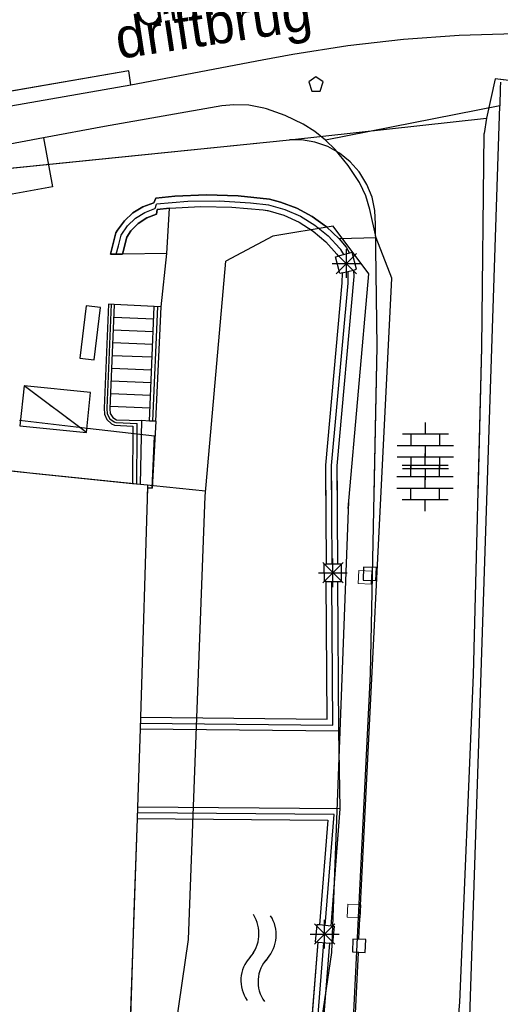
# Model space of a CAD drawing. Header units: millimetres. Extents: x 135944 to 142000, y 454200 to 456692.
# Tile 108 of 153: x 136918 to 136935, y 456323 to 456357. Entities that reach past the tile are written whole.
import ezdxf

# ---------------------------------------------------------------- set-up
doc = ezdxf.new("R2010")
doc.units = ezdxf.units.MM
doc.linetypes.add('TotaalGBKN2013X$0$GBKN binnenstad 2009$0$DOT', pattern=[0.25, 0, -0.25])
for name, color, linetype in [('TotaalGBKN2013_Bistad', 251, 'Continuous'), ('TotaalGBKN2013X$0$CONSTRUCTION_CLASS', 251, 'Continuous'), ('TotaalGBKN2013X$0$Contouren', 251, 'Continuous'), ('TotaalGBKN2013X$0$DELETE-LEVEL', 251, 'Continuous'), ('TotaalGBKN2013X$0$GBKN binnenstad 2009$0$OBJECTEN_', 251, 'Continuous'), ('TotaalGBKN2013X$0$GBKN binnenstad 2009$0$OBJECTEN__', 251, 'Continuous'), ('TotaalGBKN2013X$0$GBKN binnenstad 2009$0$SEMANT_ SYMB_', 251, 'Continuous'), ('TotaalGBKN2013X$0$Xref', 251, 'Continuous')]:
    doc.layers.add(name, color=color, linetype=linetype)
doc.styles.add('TotaalGBKN2013X$0$GBKN binnenstad 2009$0$Standard', font='txt')
doc.styles.add('TotaalGBKN2013X$0$GBKN binnenstad 2009$0$TXT', font='txt.shx')
doc.styles.add('TotaalGBKN2013X$0$TXT', font='txt.shx')

# ---------------------------------------------------------------- blocks, each defined once
blk = doc.blocks.new('TotaalGBKN2013X$0$GBKN binnenstad 2009$0$CEL509')
at = {"layer": 'TotaalGBKN2013X$0$GBKN binnenstad 2009$0$OBJECTEN__', "linetype": 'TotaalGBKN2013X$0$GBKN binnenstad 2009$0$DOT', "lineweight": 0}
blk.add_line((-1, 0.5), (0, 0), dxfattribs=at)
at = {"layer": 'TotaalGBKN2013X$0$GBKN binnenstad 2009$0$OBJECTEN__', "linetype": 'Continuous', "lineweight": 0}
blk.add_lwpolyline([(-1, 0), (0, 0), (0, 0.5), (-1, 0.5), (-1, 0)], dxfattribs=at)
blk = doc.blocks.new('TotaalGBKN2013X$0$GBKN binnenstad 2009$0$DEC100')
at = {"layer": 'TotaalGBKN2013X$0$GBKN binnenstad 2009$0$OBJECTEN_', "linetype": 'Continuous', "lineweight": 0}
for p, q in [((-0.354, -0.354), (0.354, 0.354)), ((0.354, -0.354), (-0.354, 0.354)), ((0, -0.5), (0, 0.5)), ((-0.5, 0), (0.5, 0))]:
    blk.add_line(p, q, dxfattribs=at)
blk = doc.blocks.new('TotaalGBKN2013X$0$GBKN binnenstad 2009$0$DEC116')
at = {"layer": 'TotaalGBKN2013X$0$GBKN binnenstad 2009$0$SEMANT_ SYMB_', "color": 7, "linetype": 'Continuous', "lineweight": 0}
for centre, radius, start, end in [((-0.755, -0.678), 1.24, 53.1222, 126.8762), ((0.735, 1.221), 1.174, 230.5397, 310.3722), ((-0.752, -1.278), 1.24, 53.1222, 126.8762), ((0.738, 0.62), 1.174, 230.5397, 310.3722)]:
    blk.add_arc(centre, radius, start, end, dxfattribs=at)
blk = doc.blocks.new('TotaalGBKN2013X$0$GBKN binnenstad 2009$0$DEC109')
at = {"layer": 'TotaalGBKN2013X$0$GBKN binnenstad 2009$0$SEMANT_ SYMB_', "linetype": 'Continuous', "lineweight": 0}
for p, q in [((0, 0.6), (0, 1)), ((-0.8, 0.6), (0.8, 0.6)), ((-0.5, 0.2), (-0.5, 0.6)), ((0.5, 0.2), (0.5, 0.6)), ((-0.98, 0.2), (0.98, 0.2)), ((0, -0.2), (0, 0.2)), ((-0.98, -0.2), (0.98, -0.2)), ((-0.5, -0.6), (-0.5, -0.2)), ((0.5, -0.6), (0.5, -0.2)), ((-0.8, -0.6), (0.8, -0.6)), ((0, -1), (0, -0.6))]:
    blk.add_line(p, q, dxfattribs=at)
blk = doc.blocks.new('TotaalGBKN2013X$0$GBKN binnenstad 2009$0$W')
at = {"layer": 'TotaalGBKN2013X$0$GBKN binnenstad 2009$0$OBJECTEN__', "linetype": 'Continuous', "lineweight": 0}
blk.add_lwpolyline([(-0.225, 0.225), (-0.225, -0.225), (0.225, -0.225), (0.225, 0.225), (-0.225, 0.225)], dxfattribs=at)
blk = doc.blocks.new('TotaalGBKN2013X$0$GBKN binnenstad 2009')
at = {"layer": 'TotaalGBKN2013_Bistad'}
for p, q in [((136928530, 456355108), (136928280, 456354926)), ((136928530, 456355108), (136928280, 456354926)), ((136928280, 456354926), (136928384, 456354608)), ((136928280, 456354926), (136928384, 456354608)), ((136928780, 456354926), (136928530, 456355108)), ((136928780, 456354926), (136928530, 456355108)), ((136928677, 456354608), (136928780, 456354926)), ((136928677, 456354608), (136928780, 456354926)), ((136934957, 456354922), (136934941, 456354711)), ((136934957, 456354922), (136934941, 456354711)), ((136915187, 456353623), (136922092, 456354819)), ((136928384, 456354608), (136928677, 456354608)), ((136928384, 456354608), (136928677, 456354608)), ((136934941, 456354711), (136934924, 456354093)), ((136934941, 456354711), (136934924, 456354093)), ((136925251, 456354091), (136921170, 456353380)), ((136925251, 456354091), (136921170, 456353380)), ((136925668, 456354132), (136925251, 456354091)), ((136925668, 456354132), (136925251, 456354091)), ((136926198, 456354113), (136925668, 456354132)), ((136926198, 456354113), (136925668, 456354132)), ((136926719, 456354014), (136926198, 456354113)), ((136926719, 456354014), (136926198, 456354113)), ((136926812, 456353988), (136926719, 456354014)), ((136926812, 456353988), (136926719, 456354014)), ((136927462, 456353762), (136926812, 456353988)), ((136927462, 456353762), (136926812, 456353988)), ((136934924, 456354093), (136928865, 456352904)), ((136934924, 456354093), (136928865, 456352904)), ((136933801, 456319791), (136934924, 456354093)), ((136933801, 456319791), (136934924, 456354093)), ((136928081, 456353461), (136927462, 456353762)), ((136928081, 456353461), (136927462, 456353762)), ((136927607, 456352913), (136934470, 456353664)), ((136934470, 456353664), (136934388, 456353129)), ((136921170, 456353380), (136919050, 456352980)), ((136921170, 456353380), (136919050, 456352980)), ((136928488, 456353204), (136928081, 456353461)), ((136928488, 456353204), (136928081, 456353461)), ((136928865, 456352904), (136928488, 456353204)), ((136928865, 456352904), (136928488, 456353204)), ((136919050, 456352980), (136907720, 456350870)), ((136919050, 456352980), (136907720, 456350870)), ((136919050, 456352980), (136919360, 456351280)), ((136919050, 456352980), (136919360, 456351280)), ((136929202, 456352573), (136928865, 456352904)), ((136929202, 456352573), (136928865, 456352904)), ((136929657, 456352020), (136929202, 456352573)), ((136929657, 456352020), (136929202, 456352573)), ((136930051, 456351421), (136929657, 456352020)), ((136930051, 456351421), (136929657, 456352020)), ((136930061, 456351403), (136930051, 456351421)), ((136930061, 456351403), (136930051, 456351421)), ((136919360, 456351280), (136908920, 456349360)), ((136919360, 456351280), (136908920, 456349360)), ((136930272, 456350957), (136930061, 456351403)), ((136930272, 456350957), (136930061, 456351403)), ((136922959, 456350879), (136922888, 456350715)), ((136922959, 456350879), (136922888, 456350715)), ((136923618, 456350945), (136922959, 456350879)), ((136923618, 456350945), (136922959, 456350879)), ((136922983, 456350681), (136924073, 456350775)), ((136922983, 456350681), (136924073, 456350775)), ((136924719, 456350992), (136923618, 456350945)), ((136924719, 456350992), (136923618, 456350945)), ((136924073, 456350775), (136925166, 456350789)), ((136924073, 456350775), (136925166, 456350789)), ((136925821, 456350959), (136924719, 456350992)), ((136925821, 456350959), (136924719, 456350992)), ((136925166, 456350789), (136926257, 456350723)), ((136925166, 456350789), (136926257, 456350723)), ((136926917, 456350846), (136925821, 456350959)), ((136926917, 456350846), (136925821, 456350959)), ((136927296, 456350746), (136926917, 456350846)), ((136927296, 456350746), (136926917, 456350846)), ((136927865, 456350529), (136927296, 456350746)), ((136927865, 456350529), (136927296, 456350746)), ((136930407, 456350482), (136930272, 456350957)), ((136930407, 456350482), (136930272, 456350957)), ((136922508, 456350578), (136922162, 456350369)), ((136922508, 456350578), (136922162, 456350369)), ((136922248, 456350182), (136922572, 456350387)), ((136922248, 456350182), (136922572, 456350387)), ((136922888, 456350715), (136922508, 456350578)), ((136922888, 456350715), (136922508, 456350578)), ((136922572, 456350387), (136922925, 456350518)), ((136922572, 456350387), (136922925, 456350518)), ((136922935, 456350517), (136922979, 456350675)), ((136922935, 456350517), (136922979, 456350675)), ((136922935, 456350517), (136922979, 456350675)), ((136923008, 456350482), (136922986, 456350327)), ((136923008, 456350482), (136922986, 456350327)), ((136923438, 456350528), (136923008, 456350482)), ((136923438, 456350528), (136923008, 456350482)), ((136923342, 456348950), (136923438, 456350528)), ((136923342, 456348950), (136923438, 456350528)), ((136923342, 456348950), (136923438, 456350528)), ((136923438, 456350528), (136924522, 456350590)), ((136923438, 456350528), (136924522, 456350590)), ((136924522, 456350590), (136925608, 456350571)), ((136924522, 456350590), (136925608, 456350571)), ((136925608, 456350571), (136926690, 456350473)), ((136925608, 456350571), (136926690, 456350473)), ((136926257, 456350723), (136926889, 456350648)), ((136926257, 456350723), (136926889, 456350648)), ((136926690, 456350473), (136926833, 456350454)), ((136926690, 456350473), (136926833, 456350454)), ((136926833, 456350454), (136926861, 456350449)), ((136926833, 456350454), (136926861, 456350449)), ((136926861, 456350449), (136927417, 456350284)), ((136926861, 456350449), (136927417, 456350284)), ((136926875, 456350650), (136927445, 456350487)), ((136926875, 456350650), (136927445, 456350487)), ((136927445, 456350487), (136927988, 456350249)), ((136927445, 456350487), (136927988, 456350249)), ((136928402, 456350238), (136927865, 456350529)), ((136928402, 456350238), (136927865, 456350529)), ((136930621, 456349501), (136930407, 456350482)), ((136930621, 456349501), (136930407, 456350482)), ((136921865, 456350096), (136921626, 456349770)), ((136921865, 456350096), (136921626, 456349770)), ((136922162, 456350369), (136921865, 456350096)), ((136922162, 456350369), (136921865, 456350096)), ((136921972, 456349915), (136922248, 456350182)), ((136921972, 456349915), (136922248, 456350182)), ((136922647, 456350200), (136922343, 456350002)), ((136922647, 456350200), (136922343, 456350002)), ((136922986, 456350327), (136922647, 456350200)), ((136922986, 456350327), (136922647, 456350200)), ((136927417, 456350284), (136927945, 456350045)), ((136927417, 456350284), (136927945, 456350045)), ((136927945, 456350045), (136928435, 456349735)), ((136927945, 456350045), (136928435, 456349735)), ((136927988, 456350249), (136928494, 456349939)), ((136927988, 456350249), (136928494, 456349939)), ((136928895, 456349880), (136928402, 456350238)), ((136928895, 456349880), (136928402, 456350238)), ((136921626, 456349770), (136921572, 456349672)), ((136921626, 456349770), (136921572, 456349672)), ((136921758, 456349597), (136921972, 456349915)), ((136921758, 456349597), (136921972, 456349915)), ((136922090, 456349743), (136921947, 456349525)), ((136922090, 456349743), (136921947, 456349525)), ((136922343, 456350002), (136922090, 456349743)), ((136922343, 456350002), (136922090, 456349743)), ((136928435, 456349735), (136928877, 456349361)), ((136928435, 456349735), (136928877, 456349361)), ((136928494, 456349939), (136928954, 456349565)), ((136928494, 456349939), (136928954, 456349565)), ((136929338, 456349461), (136928895, 456349880)), ((136929338, 456349461), (136928895, 456349880)), ((136921572, 456349672), (136921382, 456348929)), ((136921572, 456349672), (136921382, 456348929)), ((136921663, 456349225), (136921758, 456349597)), ((136921663, 456349225), (136921758, 456349597)), ((136921947, 456349525), (136921796, 456348933)), ((136921947, 456349525), (136921796, 456348933)), ((136928877, 456349361), (136929262, 456348933)), ((136928877, 456349361), (136929262, 456348933)), ((136928954, 456349565), (136929359, 456349132)), ((136928954, 456349565), (136929359, 456349132)), ((136930621, 456349501), (136929338, 456349461)), ((136930621, 456349501), (136929338, 456349461)), ((136929338, 456349461), (136929578, 456349179)), ((136929338, 456349461), (136929578, 456349179)), ((136931171, 456348101), (136930621, 456349501)), ((136931171, 456348101), (136930621, 456349501)), ((136921580, 456348936), (136921663, 456349225)), ((136921580, 456348936), (136921663, 456349225)), ((136929359, 456349132), (136929393, 456349090)), ((136929359, 456349132), (136929393, 456349090)), ((136929497, 456348915), (136929393, 456349090)), ((136929497, 456348915), (136929393, 456349090)), ((136929497, 456348915), (136929393, 456349090)), ((136929578, 456349179), (136929695, 456348963)), ((136929578, 456349179), (136929695, 456348963)), ((136929591, 456348107), (136929591, 456349107)), ((136929591, 456348107), (136929591, 456349107)), ((136921382, 456348929), (136921796, 456348933)), ((136921382, 456348929), (136921796, 456348933)), ((136923342, 456348950), (136921796, 456348933)), ((136923342, 456348950), (136921796, 456348933)), ((136923342, 456348950), (136921796, 456348933)), ((136923143, 456347105), (136923342, 456348950)), ((136923143, 456347105), (136923342, 456348950)), ((136923143, 456347105), (136923342, 456348950)), ((136929213, 456348845), (136929300, 456348866)), ((136929213, 456348845), (136929300, 456348866)), ((136929357, 456348263), (136929213, 456348845)), ((136929357, 456348263), (136929213, 456348845)), ((136929237, 456348253), (136929945, 456348961)), ((136929945, 456348253), (136929237, 456348961)), ((136929237, 456348253), (136929945, 456348961)), ((136929945, 456348253), (136929237, 456348961)), ((136929262, 456348933), (136929300, 456348866)), ((136929262, 456348933), (136929300, 456348866)), ((136929695, 456348963), (136929300, 456348866)), ((136929695, 456348963), (136929300, 456348866)), ((136929695, 456348963), (136929300, 456348866)), ((136929795, 456348988), (136929695, 456348963)), ((136929795, 456348988), (136929695, 456348963)), ((136929938, 456348405), (136929795, 456348988)), ((136929938, 456348405), (136929795, 456348988)), ((136929091, 456348607), (136930091, 456348607)), ((136929091, 456348607), (136930091, 456348607)), ((136929441, 456348284), (136929833, 456348379)), ((136929441, 456348284), (136929833, 456348379)), ((136929441, 456348284), (136929833, 456348379)), ((136929637, 456348331), (136929636, 456347930)), ((136929637, 456348331), (136929636, 456347930)), ((136929833, 456348379), (136929938, 456348405)), ((136929833, 456348379), (136929938, 456348405)), ((136929833, 456348379), (136929847, 456348151)), ((136929833, 456348379), (136929847, 456348151)), ((136929847, 456348151), (136929261, 456341569)), ((136929847, 456348151), (136929261, 456341569)), ((136929441, 456348284), (136929357, 456348263)), ((136929441, 456348284), (136929357, 456348263)), ((136929441, 456348284), (136929436, 456347931)), ((136929441, 456348284), (136929436, 456347931)), ((136930023, 456325106), (136931171, 456348101)), ((136930023, 456325106), (136931171, 456348101)), ((136929436, 456347931), (136928861, 456341586)), ((136929436, 456347931), (136928861, 456341586)), ((136929636, 456347927), (136929061, 456341578)), ((136929636, 456347927), (136929061, 456341578)), ((136929636, 456347930), (136929636, 456347927)), ((136929636, 456347930), (136929636, 456347927)), ((136920535, 456347131), (136920315, 456345311)), ((136920535, 456347131), (136920315, 456345311)), ((136921031, 456347071), (136920535, 456347131)), ((136921031, 456347071), (136920535, 456347131)), ((136920811, 456345251), (136921031, 456347071)), ((136920811, 456345251), (136921031, 456347071)), ((136921309, 456347196), (136921155, 456343576)), ((136921309, 456347196), (136921155, 456343576)), ((136921409, 456347191), (136921255, 456343571)), ((136921409, 456347191), (136921255, 456343571)), ((136921409, 456347191), (136921255, 456343571)), ((136921510, 456347183), (136921309, 456347196)), ((136921510, 456347183), (136921309, 456347196)), ((136921510, 456347183), (136921353, 456343550)), ((136921510, 456347183), (136921353, 456343550)), ((136922903, 456347115), (136921510, 456347183)), ((136922903, 456347115), (136921510, 456347183)), ((136922903, 456347115), (136921510, 456347183)), ((136922737, 456343126), (136922903, 456347115)), ((136922737, 456343126), (136922903, 456347115)), ((136922737, 456343126), (136922903, 456347115)), ((136922857, 456343121), (136923023, 456347110)), ((136922857, 456343121), (136923023, 456347110)), ((136922857, 456343121), (136923023, 456347110)), ((136923143, 456347105), (136922903, 456347115)), ((136923143, 456347105), (136922903, 456347115)), ((136923143, 456347105), (136922903, 456347115)), ((136922964, 456343117), (136923143, 456347105)), ((136922964, 456343117), (136923143, 456347105)), ((136922964, 456343117), (136923143, 456347105)), ((136922885, 456346672), (136921496, 456346729)), ((136922885, 456346672), (136921496, 456346729)), ((136922885, 456346672), (136921496, 456346729)), ((136922867, 456346229), (136921478, 456346286)), ((136922867, 456346229), (136921478, 456346286)), ((136922867, 456346229), (136921478, 456346286)), ((136922849, 456345786), (136921460, 456345843)), ((136922849, 456345786), (136921460, 456345843)), ((136922849, 456345786), (136921460, 456345843)), ((136920315, 456345311), (136920811, 456345251)), ((136920315, 456345311), (136920811, 456345251)), ((136922831, 456345343), (136921442, 456345400)), ((136922831, 456345343), (136921442, 456345400)), ((136922831, 456345343), (136921442, 456345400)), ((136922813, 456344899), (136921424, 456344956)), ((136922813, 456344899), (136921424, 456344956)), ((136922813, 456344899), (136921424, 456344956)), ((136918376, 456344354), (136918231, 456342962)), ((136918376, 456344354), (136918231, 456342962)), ((136920541, 456342722), (136918376, 456344354)), ((136920686, 456344114), (136918376, 456344354)), ((136920541, 456342722), (136918376, 456344354)), ((136920686, 456344114), (136918376, 456344354)), ((136922795, 456344456), (136921406, 456344513)), ((136922795, 456344456), (136921406, 456344513)), ((136922795, 456344456), (136921406, 456344513)), ((136920541, 456342722), (136920686, 456344114)), ((136920541, 456342722), (136920686, 456344114)), ((136922777, 456344013), (136921388, 456344070)), ((136922777, 456344013), (136921388, 456344070)), ((136922777, 456344013), (136921388, 456344070)), ((136921155, 456343576), (136921168, 456343367)), ((136921155, 456343576), (136921168, 456343367)), ((136921254, 456343563), (136921269, 456343374)), ((136921254, 456343563), (136921269, 456343374)), ((136921353, 456343550), (136921371, 456343384)), ((136921353, 456343550), (136921371, 456343384)), ((136922759, 456343570), (136921370, 456343627)), ((136922759, 456343570), (136921370, 456343627)), ((136922759, 456343570), (136921370, 456343627)), ((136900213, 456343379), (136918781, 456341295)), ((136900213, 456343379), (136918781, 456341295)), ((136921168, 456343367), (136921257, 456343177)), ((136921168, 456343367), (136921257, 456343177)), ((136921269, 456343374), (136921360, 456343208)), ((136921269, 456343374), (136921360, 456343208)), ((136921360, 456343208), (136921511, 456343093)), ((136921360, 456343208), (136921511, 456343093)), ((136921371, 456343384), (136921463, 456343244)), ((136921371, 456343384), (136921463, 456343244)), ((136921463, 456343244), (136921586, 456343170)), ((136921463, 456343244), (136921586, 456343170)), ((136920583, 456342870), (136918211, 456343142)), ((136918231, 456342962), (136920541, 456342722)), ((136918231, 456342962), (136920541, 456342722)), ((136922917, 456342602), (136920583, 456342870)), ((136922917, 456342602), (136920583, 456342870)), ((136922917, 456342602), (136920583, 456342870)), ((136921257, 456343177), (136921411, 456343034)), ((136921257, 456343177), (136921411, 456343034)), ((136921411, 456343034), (136921519, 456342982)), ((136921411, 456343034), (136921519, 456342982)), ((136921511, 456343093), (136921552, 456343076)), ((136921511, 456343093), (136921552, 456343076)), ((136921519, 456342982), (136922163, 456342952)), ((136921519, 456342982), (136922163, 456342952)), ((136921582, 456343070), (136922313, 456343042)), ((136921582, 456343070), (136922313, 456343042)), ((136921582, 456343070), (136922313, 456343042)), ((136921586, 456343170), (136922476, 456343142)), ((136921586, 456343170), (136922476, 456343142)), ((136922163, 456342952), (136922145, 456340958)), ((136922163, 456342952), (136922145, 456340958)), ((136922310, 456342665), (136922313, 456343042)), ((136922310, 456342665), (136922313, 456343042)), ((136922310, 456342665), (136922313, 456343042)), ((136922422, 456340934), (136922476, 456343142)), ((136922422, 456340934), (136922476, 456343142)), ((136922422, 456340934), (136922476, 456343142)), ((136922737, 456343126), (136922476, 456343142)), ((136922737, 456343126), (136922476, 456343142)), ((136922737, 456343126), (136922476, 456343142)), ((136922964, 456343117), (136922737, 456343126)), ((136922964, 456343117), (136922737, 456343126)), ((136922964, 456343117), (136922737, 456343126)), ((136922964, 456343117), (136922827, 456340792)), ((136922964, 456343117), (136922827, 456340792)), ((136932341, 456342676), (136932341, 456343076)), ((136932341, 456342676), (136932341, 456343076)), ((136922294, 456340957), (136922310, 456342665)), ((136922294, 456340957), (136922310, 456342665)), ((136922294, 456340957), (136922310, 456342665)), ((136922827, 456340792), (136922917, 456342602)), ((136922827, 456340792), (136922917, 456342602)), ((136922827, 456340792), (136922917, 456342602)), ((136931541, 456342676), (136933141, 456342676)), ((136931541, 456342676), (136933141, 456342676)), ((136931841, 456342276), (136931841, 456342676)), ((136931841, 456342276), (136931841, 456342676)), ((136932841, 456342276), (136932841, 456342676)), ((136932841, 456342276), (136932841, 456342676)), ((136931361, 456342276), (136933321, 456342276)), ((136931361, 456342276), (136933321, 456342276)), ((136932341, 456341876), (136932341, 456342276)), ((136932341, 456341876), (136932341, 456342276)), ((136931361, 456341876), (136933321, 456341876)), ((136931361, 456341876), (136933321, 456341876)), ((136931841, 456341476), (136931841, 456341876)), ((136931841, 456341476), (136931841, 456341876)), ((136932841, 456341476), (136932841, 456341876)), ((136932841, 456341476), (136932841, 456341876)), ((136928861, 456341586), (136928884, 456338143)), ((136928861, 456341586), (136928884, 456338143)), ((136929061, 456341578), (136929084, 456338144)), ((136929061, 456341578), (136929084, 456338144)), ((136929261, 456341569), (136929284, 456338146)), ((136929261, 456341569), (136929284, 456338146)), ((136931541, 456341476), (136933141, 456341476)), ((136931541, 456341476), (136933141, 456341476)), ((136932341, 456341076), (136932341, 456341476)), ((136932341, 456341076), (136932341, 456341476)), ((136918781, 456341295), (136922145, 456340958)), ((136918781, 456341295), (136922145, 456340958)), ((136922145, 456340958), (136922422, 456340934)), ((136922145, 456340958), (136922422, 456340934)), ((136922145, 456340958), (136922422, 456340934)), ((136922422, 456340934), (136922672, 456340909)), ((136922422, 456340934), (136922672, 456340909)), ((136922667, 456340802), (136922424, 456332817)), ((136922667, 456340802), (136922424, 456332817)), ((136922667, 456340802), (136922424, 456332817)), ((136922672, 456340909), (136922667, 456340802)), ((136922672, 456340909), (136922667, 456340802)), ((136922667, 456340802), (136922827, 456340792)), ((136922827, 456340792), (136922667, 456340802)), ((136922667, 456340802), (136922827, 456340792)), ((136922827, 456340792), (136922667, 456340802)), ((136922667, 456340802), (136922827, 456340792)), ((136928765, 456337490), (136929473, 456338198)), ((136929473, 456337490), (136928765, 456338198)), ((136928765, 456337490), (136929473, 456338198)), ((136929473, 456337490), (136928765, 456338198)), ((136928818, 456338142), (136928884, 456338143)), ((136928818, 456338142), (136928884, 456338143)), ((136928824, 456337543), (136928818, 456338142)), ((136928824, 456337543), (136928818, 456338142)), ((136929284, 456338146), (136928884, 456338143)), ((136929284, 456338146), (136928884, 456338143)), ((136929284, 456338146), (136928884, 456338143)), ((136929119, 456337344), (136929119, 456338344)), ((136929119, 456337344), (136929119, 456338344)), ((136929417, 456338147), (136929284, 456338146)), ((136929417, 456338147), (136929284, 456338146)), ((136929422, 456337547), (136929417, 456338147)), ((136929422, 456337547), (136929417, 456338147)), ((136928619, 456337844), (136929619, 456337844)), ((136928619, 456337844), (136929619, 456337844)), ((136930184, 456338038), (136930170, 456337588)), ((136930184, 456338038), (136930170, 456337588)), ((136930634, 456338024), (136930184, 456338038)), ((136930634, 456338024), (136930184, 456338038)), ((136930620, 456337574), (136930634, 456338024)), ((136930620, 456337574), (136930634, 456338024)), ((136928888, 456337543), (136928824, 456337543)), ((136928888, 456337543), (136928824, 456337543)), ((136928888, 456337543), (136929288, 456337546)), ((136928888, 456337543), (136929288, 456337546)), ((136928888, 456337543), (136929288, 456337546)), ((136928919, 456332749), (136928888, 456337543)), ((136928919, 456332749), (136928888, 456337543)), ((136929121, 456332547), (136929088, 456337545)), ((136929121, 456332547), (136929088, 456337545)), ((136929288, 456337546), (136929422, 456337547)), ((136929288, 456337546), (136929422, 456337547)), ((136929330, 456332345), (136929288, 456337546)), ((136929330, 456332345), (136929288, 456337546)), ((136929330, 456332345), (136929288, 456337546)), ((136930170, 456337588), (136930620, 456337574)), ((136930170, 456337588), (136930620, 456337574)), ((136922424, 456332817), (136922411, 456332417)), ((136922424, 456332817), (136922411, 456332417)), ((136922424, 456332817), (136922411, 456332417)), ((136922417, 456332617), (136929121, 456332547)), ((136922417, 456332617), (136929121, 456332547)), ((136922424, 456332817), (136928919, 456332749)), ((136922424, 456332817), (136928919, 456332749)), ((136922411, 456332417), (136922321, 456329695)), ((136922411, 456332417), (136922321, 456329695)), ((136922411, 456332417), (136922321, 456329695)), ((136922411, 456332417), (136929330, 456332345)), ((136922411, 456332417), (136929330, 456332345)), ((136922411, 456332417), (136929330, 456332345)), ((136929375, 456329631), (136929330, 456332345)), ((136929375, 456329631), (136929330, 456332345)), ((136929375, 456329631), (136929330, 456332345)), ((136922321, 456329695), (136922307, 456329294)), ((136922321, 456329695), (136922307, 456329294)), ((136922321, 456329695), (136922307, 456329294)), ((136929375, 456329631), (136922321, 456329695)), ((136929375, 456329631), (136922321, 456329695)), ((136929375, 456329631), (136922321, 456329695)), ((136929163, 456329433), (136922343, 456329494)), ((136929163, 456329433), (136922343, 456329494)), ((136929056, 456325554), (136929375, 456329631)), ((136929056, 456325554), (136929375, 456329631)), ((136929056, 456325554), (136929375, 456329631)), ((136922307, 456329294), (136922069, 456322271)), ((136922307, 456329294), (136922069, 456322271)), ((136922307, 456329294), (136922197, 456326041)), ((136922307, 456329294), (136928947, 456329235)), ((136922307, 456329294), (136928947, 456329235)), ((136928947, 456329235), (136928657, 456325590)), ((136928947, 456329235), (136928657, 456325590)), ((136928856, 456325572), (136929163, 456329433)), ((136928856, 456325572), (136929163, 456329433)), ((136922197, 456326041), (136921976, 456319516)), ((136928833, 456324771), (136928833, 456325771)), ((136928833, 456324771), (136928833, 456325771)), ((136928479, 456324917), (136929187, 456325625)), ((136929187, 456324917), (136928479, 456325625)), ((136928479, 456324917), (136929187, 456325625)), ((136929187, 456324917), (136928479, 456325625)), ((136928562, 456325598), (136928508, 456324999)), ((136928562, 456325598), (136928508, 456324999)), ((136928657, 456325590), (136928562, 456325598)), ((136928657, 456325590), (136928562, 456325598)), ((136929056, 456325554), (136928657, 456325590)), ((136929056, 456325554), (136928657, 456325590)), ((136929056, 456325554), (136928657, 456325590)), ((136929056, 456325554), (136929159, 456325545)), ((136929056, 456325554), (136929159, 456325545)), ((136929159, 456325545), (136929106, 456324947)), ((136929159, 456325545), (136929106, 456324947)), ((136928333, 456325271), (136929333, 456325271)), ((136928333, 456325271), (136929333, 456325271)), ((136929812, 456325101), (136929798, 456324651)), ((136929812, 456325101), (136929798, 456324651)), ((136930262, 456325087), (136929812, 456325101)), ((136930262, 456325087), (136929812, 456325101)), ((136930248, 456324637), (136930262, 456325087)), ((136930248, 456324637), (136930262, 456325087)), ((136928136, 456319043), (136928609, 456324990)), ((136928136, 456319043), (136928609, 456324990)), ((136928320, 456318829), (136928809, 456324973)), ((136928320, 456318829), (136928809, 456324973)), ((136928503, 456318614), (136929008, 456324956)), ((136928503, 456318614), (136929008, 456324956)), ((136928503, 456318614), (136929008, 456324956)), ((136928508, 456324999), (136928609, 456324990)), ((136928508, 456324999), (136928609, 456324990)), ((136928609, 456324990), (136929008, 456324956)), ((136928609, 456324990), (136929008, 456324956)), ((136928609, 456324990), (136929008, 456324956)), ((136929106, 456324947), (136929008, 456324956)), ((136929106, 456324947), (136929008, 456324956)), ((136929999, 456324632), (136929111, 456306821)), ((136929999, 456324632), (136929111, 456306821)), ((136929798, 456324651), (136930248, 456324637)), ((136929798, 456324651), (136930248, 456324637))]:
    blk.add_line(p, q, dxfattribs=at)
for points in [[(136922092, 456354819), (136926658, 456355696), (136927723, 456355896), (136929642, 456356193), (136931572, 456356411), (136933509, 456356549), (136935451, 456356607), (136937393, 456356585)], [(136922092, 456354819), (136922021, 456355308), (136915112, 456354119), (136915187, 456353623)], [(136992955, 456345921), (136966666, 456350498), (136953382, 456352641), (136940041, 456354389), (136934772, 456355029), (136934470, 456353664)], [(136916350, 456200000), (136916985, 456203198), (136921644, 456232843), (136924928, 456257057), (136926799, 456271699), (136928912, 456286325), (136932208, 456306917), (136933533, 456322908), (136934009, 456334291), (136934302, 456345680), (136934388, 456353129)], [(136860345, 456350625), (136863922, 456350649), (136880447, 456350647), (136893134, 456350764), (136906892, 456351084), (136908835, 456351117), (136913182, 456351447), (136927607, 456352913)], [(136930037, 456351794), (136929723, 456352148), (136929355, 456352444), (136928942, 456352673), (136928496, 456352830), (136928030, 456352909), (136927607, 456352913)], [(136913152, 456200000), (136913158, 456200014), (136913312, 456200511), (136913774, 456203361), (136917929, 456229888), (136919572, 456240819), (136921426, 456254566), (136923036, 456268146), (136924987, 456281681), (136926196, 456289115), (136928401, 456305454), (136929853, 456322562), (136930430, 456334330), (136930665, 456345717), (136930598, 456349980), (136930579, 456350454), (136930481, 456350918), (136930306, 456351358), (136930060, 456351763), (136930037, 456351794)], [(136921796, 456348933), (136921382, 456348929), (136921572, 456349672), (136921626, 456349770), (136921865, 456350096), (136922162, 456350369), (136922508, 456350578), (136922888, 456350715), (136922959, 456350879), (136923618, 456350945), (136924719, 456350992), (136925821, 456350959), (136926917, 456350846), (136927296, 456350746), (136927865, 456350529), (136928402, 456350238), (136928895, 456349880), (136929338, 456349461), (136929578, 456349179), (136929695, 456348963)], [(136922983, 456350681), (136924073, 456350775), (136925166, 456350789), (136926257, 456350723), (136926889, 456350648)], [(136921758, 456349597), (136921972, 456349915), (136922248, 456350182), (136922572, 456350387), (136922925, 456350518)], [(136921796, 456348933), (136921947, 456349525), (136922090, 456349743), (136922343, 456350002), (136922647, 456350200), (136922986, 456350327), (136923008, 456350482), (136923438, 456350528)], [(136923438, 456350528), (136924522, 456350590), (136925608, 456350571), (136926690, 456350473), (136926861, 456350449), (136927417, 456350284), (136927945, 456350045), (136928435, 456349735), (136928877, 456349361), (136929262, 456348933), (136929300, 456348866)], [(136926875, 456350650), (136927445, 456350487), (136927988, 456350249), (136928494, 456349939), (136928954, 456349565), (136929359, 456349132), (136929393, 456349090)], [(136921580, 456348936), (136921663, 456349225), (136921758, 456349597)], [(136929441, 456348284), (136929357, 456348263), (136929213, 456348845), (136929300, 456348866)], [(136929833, 456348379), (136929938, 456348405), (136929795, 456348988), (136929695, 456348963)], [(136929833, 456348379), (136929847, 456348151), (136929261, 456341569), (136929284, 456338146)], [(136929637, 456348331), (136929636, 456347930), (136929636, 456347927)], [(136929441, 456348284), (136929436, 456347931), (136928861, 456341586), (136928884, 456338143)], [(136929636, 456347927), (136929061, 456341578), (136929084, 456338144)], [(136921510, 456347183), (136921309, 456347196), (136921155, 456343576), (136921168, 456343367), (136921257, 456343177), (136921411, 456343034), (136921519, 456342982), (136922163, 456342952), (136922145, 456340958)], [(136921510, 456347183), (136921353, 456343550), (136921371, 456343384), (136921463, 456343244), (136921586, 456343170), (136922476, 456343142)], [(136921254, 456343563), (136921269, 456343374), (136921360, 456343208), (136921511, 456343093), (136921552, 456343076)], [(136900108, 456343391), (136918781, 456341295), (136922145, 456340958)], [(136922964, 456343117), (136922827, 456340792), (136922667, 456340802)], [(136922422, 456340934), (136922672, 456340909), (136922667, 456340802)], [(136928888, 456337543), (136928824, 456337543), (136928818, 456338142), (136928884, 456338143)], [(136929288, 456337546), (136929422, 456337547), (136929417, 456338147), (136929284, 456338146)], [(136922417, 456332617), (136929121, 456332547), (136929088, 456337545)], [(136922424, 456332817), (136928919, 456332749), (136928888, 456337543)], [(136928856, 456325572), (136929163, 456329433), (136922343, 456329494)], [(136922307, 456329294), (136928947, 456329235), (136928657, 456325590)], [(136928657, 456325590), (136928562, 456325598), (136928508, 456324999), (136928609, 456324990)], [(136929056, 456325554), (136929159, 456325545), (136929106, 456324947), (136929008, 456324956)], [(136921969, 456319302), (136928320, 456318829), (136928809, 456324973)], [(136921976, 456319516), (136928136, 456319043), (136928609, 456324990)]]:
    blk.add_lwpolyline(points, dxfattribs=at)
for centre, radius, start, end in [((136925308.2, 456325285.8), 1239.8, 318.86193, 32.61598), ((136925308.2, 456325285.8), 1239.8, 318.86193, 32.61598), ((136925907.3, 456325243.8), 1239.8, 318.86193, 32.61598), ((136925907.3, 456325243.8), 1239.8, 318.86193, 32.61598), ((136927090.6, 456323658.6), 1174.3, 136.27951, 216.11197), ((136927090.6, 456323658.6), 1174.3, 136.27951, 216.11197), ((136927689.7, 456323616.5), 1174.3, 136.27951, 216.11197), ((136927689.7, 456323616.5), 1174.3, 136.27951, 216.11197)]:
    blk.add_arc(centre, radius, start, end, dxfattribs=at)
at = {"layer": 'TotaalGBKN2013_Bistad', "xscale": 1000, "yscale": 1000, "zscale": 1000}
for name, p in [('TotaalGBKN2013X$0$GBKN binnenstad 2009$0$DEC100', (136929591, 456348607)), ('TotaalGBKN2013X$0$GBKN binnenstad 2009$0$DEC109', (136932330, 456340995)), ('TotaalGBKN2013X$0$GBKN binnenstad 2009$0$DEC100', (136929119, 456337844)), ('TotaalGBKN2013X$0$GBKN binnenstad 2009$0$DEC100', (136928833, 456325271))]:
    blk.add_blockref(name, p, dxfattribs=at)
at = {"layer": 'TotaalGBKN2013_Bistad', "zscale": 1000}
for name, p, xscale, yscale, rotation in [('TotaalGBKN2013X$0$GBKN binnenstad 2009$0$CEL509', (136918376, 456344354), 2322.4394864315, 2798.861527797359, 174.0685116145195), ('TotaalGBKN2013X$0$GBKN binnenstad 2009$0$W', (136930239, 456337686), 999.9981546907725, 999.9981546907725, 87.72942701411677), ('TotaalGBKN2013X$0$GBKN binnenstad 2009$0$W', (136929856, 456326075), 1000.000623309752, 1000.000623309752, 87.3878790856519), ('TotaalGBKN2013X$0$GBKN binnenstad 2009$0$DEC116', (136926527, 456324441), 1000.001720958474, 1000.001720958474, 265.7397471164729)]:
    blk.add_blockref(name, p, dxfattribs=dict(at, xscale=xscale, yscale=yscale, rotation=rotation))
at = {"layer": 'TotaalGBKN2013_Bistad'}
for height, style, p in [(1399.98, 'TotaalGBKN2013X$0$GBKN binnenstad 2009$0$TXT', (136922230, 456356854)), (1400, 'TotaalGBKN2013X$0$GBKN binnenstad 2009$0$Standard', (136921664, 456355720)), (1400, 'TotaalGBKN2013X$0$GBKN binnenstad 2009$0$Standard', (136921664, 456355720))]:
    blk.add_text('driftbrug', height=height, rotation=8.65254, dxfattribs=dict(at, style=style)).set_placement(p)

msp = doc.modelspace()

# ---------------------------------------------------------------- linework, layer by layer
at = {"layer": 'TotaalGBKN2013X$0$CONSTRUCTION_CLASS'}
msp.add_line((136922.827, 456340.792), (136922.917, 456342.602), dxfattribs=at)
at = {"layer": 'TotaalGBKN2013X$0$Contouren'}
for p, q in [((136929.127, 456349.901), (136927.035, 456349.562)), ((136930.375, 456348.253), (136929.127, 456349.901)), ((136927.035, 456349.562), (136925.394, 456348.69)), ((136924.676, 456340.514), (136925.394, 456348.69)), ((136929.657, 456340.077), (136930.375, 456348.253)), ((136924.691, 456340.685), (136860.902, 456347.262)), ((136924.097, 456325.089), (136924.676, 456340.514)), ((136929.084, 456324.629), (136929.673, 456340.326)), ((136905.958, 456202.091), (136924.097, 456325.089)), ((136910.904, 456201.358), (136929.084, 456324.629))]:
    msp.add_line(p, q, dxfattribs=at)
at = {"layer": 'TotaalGBKN2013X$0$DELETE-LEVEL'}
for p, q in [((136931.572, 456356.411), (136933.509, 456356.549)), ((136933.509, 456356.549), (136935.451, 456356.607)), ((136929.642, 456356.193), (136931.572, 456356.411)), ((136926.658, 456355.696), (136927.723, 456355.896)), ((136927.723, 456355.896), (136929.642, 456356.193)), ((136922.092, 456354.819), (136926.658, 456355.696)), ((136922.021, 456355.308), (136915.112, 456354.119)), ((136922.092, 456354.819), (136922.021, 456355.308)), ((136934.772, 456355.029), (136934.47, 456353.664)), ((136940.041, 456354.389), (136934.772, 456355.029)), ((136915.187, 456353.623), (136922.092, 456354.819)), ((136927.607, 456352.913), (136934.47, 456353.664)), ((136934.47, 456353.664), (136934.388, 456353.129)), ((136934.302, 456345.68), (136934.388, 456353.129)), ((136913.182, 456351.447), (136927.607, 456352.913)), ((136928.03, 456352.909), (136927.607, 456352.913)), ((136928.496, 456352.83), (136928.03, 456352.909)), ((136928.942, 456352.673), (136928.496, 456352.83)), ((136929.355, 456352.444), (136928.942, 456352.673)), ((136929.723, 456352.148), (136929.355, 456352.444)), ((136930.037, 456351.794), (136929.723, 456352.148)), ((136930.06, 456351.763), (136930.037, 456351.794)), ((136930.306, 456351.358), (136930.06, 456351.763)), ((136930.481, 456350.918), (136930.306, 456351.358)), ((136922.888, 456350.715), (136922.959, 456350.879)), ((136922.959, 456350.879), (136923.618, 456350.945)), ((136922.983, 456350.681), (136924.073, 456350.775)), ((136923.618, 456350.945), (136924.719, 456350.992)), ((136924.073, 456350.775), (136925.166, 456350.789)), ((136924.719, 456350.992), (136925.821, 456350.959)), ((136925.166, 456350.789), (136926.257, 456350.723)), ((136925.821, 456350.959), (136926.917, 456350.846)), ((136926.917, 456350.846), (136927.296, 456350.746)), ((136927.296, 456350.746), (136927.865, 456350.529)), ((136930.579, 456350.454), (136930.481, 456350.918)), ((136922.162, 456350.369), (136922.508, 456350.578)), ((136922.248, 456350.182), (136922.572, 456350.387)), ((136922.508, 456350.578), (136922.888, 456350.715)), ((136922.572, 456350.387), (136922.925, 456350.518)), ((136922.935, 456350.517), (136922.979, 456350.675)), ((136922.986, 456350.327), (136923.008, 456350.482)), ((136923.008, 456350.482), (136923.438, 456350.528)), ((136923.342, 456348.95), (136923.438, 456350.528)), ((136923.438, 456350.528), (136924.522, 456350.59)), ((136924.522, 456350.59), (136925.608, 456350.571)), ((136925.608, 456350.571), (136926.69, 456350.473)), ((136926.257, 456350.723), (136926.889, 456350.648)), ((136926.69, 456350.473), (136926.861, 456350.449)), ((136926.861, 456350.449), (136927.417, 456350.284)), ((136926.875, 456350.65), (136927.445, 456350.487)), ((136927.445, 456350.487), (136927.988, 456350.249)), ((136927.865, 456350.529), (136928.402, 456350.238)), ((136930.598, 456349.98), (136930.579, 456350.454)), ((136921.626, 456349.77), (136921.865, 456350.096)), ((136921.865, 456350.096), (136922.162, 456350.369)), ((136921.972, 456349.915), (136922.248, 456350.182)), ((136922.343, 456350.002), (136922.647, 456350.2)), ((136922.647, 456350.2), (136922.986, 456350.327)), ((136927.417, 456350.284), (136927.945, 456350.045)), ((136927.945, 456350.045), (136928.435, 456349.735)), ((136927.988, 456350.249), (136928.494, 456349.939)), ((136928.402, 456350.238), (136928.895, 456349.88)), ((136921.572, 456349.672), (136921.626, 456349.77)), ((136921.758, 456349.597), (136921.972, 456349.915)), ((136921.947, 456349.525), (136922.09, 456349.743)), ((136922.09, 456349.743), (136922.343, 456350.002)), ((136928.435, 456349.735), (136928.877, 456349.361)), ((136928.494, 456349.939), (136928.954, 456349.565)), ((136928.895, 456349.88), (136929.338, 456349.461)), ((136930.665, 456345.717), (136930.598, 456349.98)), ((136921.382, 456348.929), (136921.572, 456349.672)), ((136921.663, 456349.225), (136921.758, 456349.597)), ((136921.796, 456348.933), (136921.947, 456349.525)), ((136928.877, 456349.361), (136929.262, 456348.933)), ((136928.954, 456349.565), (136929.359, 456349.132)), ((136929.338, 456349.461), (136929.578, 456349.179)), ((136921.58, 456348.936), (136921.663, 456349.225)), ((136929.359, 456349.132), (136929.393, 456349.09)), ((136929.497, 456348.915), (136929.393, 456349.09)), ((136929.578, 456349.179), (136929.695, 456348.963)), ((136921.796, 456348.933), (136921.382, 456348.929)), ((136923.342, 456348.95), (136921.796, 456348.933)), ((136923.143, 456347.105), (136923.342, 456348.95)), ((136929.213, 456348.845), (136929.3, 456348.866)), ((136929.357, 456348.263), (136929.213, 456348.845)), ((136929.262, 456348.933), (136929.3, 456348.866)), ((136929.695, 456348.963), (136929.3, 456348.866)), ((136929.795, 456348.988), (136929.695, 456348.963)), ((136929.938, 456348.405), (136929.795, 456348.988)), ((136929.441, 456348.284), (136929.833, 456348.379)), ((136929.637, 456348.331), (136929.636, 456347.93)), ((136929.833, 456348.379), (136929.938, 456348.405)), ((136929.833, 456348.379), (136929.847, 456348.151)), ((136929.847, 456348.151), (136929.261, 456341.569)), ((136929.441, 456348.284), (136929.357, 456348.263)), ((136929.441, 456348.284), (136929.436, 456347.931)), ((136929.436, 456347.931), (136928.861, 456341.586)), ((136929.636, 456347.927), (136929.061, 456341.578)), ((136929.636, 456347.93), (136929.636, 456347.927)), ((136921.309, 456347.196), (136921.155, 456343.576)), ((136921.409, 456347.191), (136921.255, 456343.571)), ((136921.51, 456347.183), (136921.309, 456347.196)), ((136921.51, 456347.183), (136921.353, 456343.55)), ((136922.903, 456347.115), (136921.51, 456347.183)), ((136922.737, 456343.126), (136922.903, 456347.115)), ((136922.857, 456343.121), (136923.023, 456347.11)), ((136923.143, 456347.105), (136922.903, 456347.115)), ((136922.964, 456343.117), (136923.143, 456347.105)), ((136922.885, 456346.672), (136921.496, 456346.729)), ((136922.867, 456346.229), (136921.478, 456346.286)), ((136922.849, 456345.786), (136921.46, 456345.843)), ((136930.558, 456340.538), (136930.665, 456345.717)), ((136934.17, 456340.538), (136934.302, 456345.68)), ((136922.831, 456345.343), (136921.442, 456345.4)), ((136922.813, 456344.899), (136921.424, 456344.956)), ((136922.795, 456344.456), (136921.406, 456344.513)), ((136922.777, 456344.013), (136921.388, 456344.07)), ((136921.155, 456343.576), (136921.168, 456343.367)), ((136921.254, 456343.563), (136921.269, 456343.374)), ((136921.353, 456343.55), (136921.371, 456343.384)), ((136922.759, 456343.57), (136921.37, 456343.627)), ((136900.108, 456343.391), (136918.781, 456341.295)), ((136921.168, 456343.367), (136921.257, 456343.177)), ((136921.269, 456343.374), (136921.36, 456343.208)), ((136921.36, 456343.208), (136921.511, 456343.093)), ((136921.371, 456343.384), (136921.463, 456343.244)), ((136921.463, 456343.244), (136921.586, 456343.17)), ((136920.583, 456342.87), (136918.211, 456343.142)), ((136922.917, 456342.602), (136920.583, 456342.87)), ((136921.257, 456343.177), (136921.411, 456343.034)), ((136921.411, 456343.034), (136921.519, 456342.982)), ((136921.511, 456343.093), (136921.552, 456343.076)), ((136921.519, 456342.982), (136922.163, 456342.952)), ((136921.582, 456343.07), (136922.313, 456343.042)), ((136921.586, 456343.17), (136922.476, 456343.142)), ((136922.163, 456342.952), (136922.145, 456340.958)), ((136922.31, 456342.665), (136922.313, 456343.042)), ((136922.422, 456340.934), (136922.476, 456343.142)), ((136922.737, 456343.126), (136922.476, 456343.142)), ((136922.964, 456343.117), (136922.737, 456343.126)), ((136922.964, 456343.117), (136922.827, 456340.792)), ((136922.294, 456340.957), (136922.31, 456342.665)), ((136932.33, 456341.595), (136932.33, 456341.995)), ((136928.861, 456341.586), (136928.868, 456340.538)), ((136929.061, 456341.578), (136929.068, 456340.538)), ((136929.261, 456341.569), (136929.268, 456340.538)), ((136931.53, 456341.595), (136933.13, 456341.595)), ((136931.83, 456341.195), (136931.83, 456341.595)), ((136932.83, 456341.195), (136932.83, 456341.595)), ((136918.781, 456341.295), (136922.145, 456340.958)), ((136931.35, 456341.195), (136933.31, 456341.195)), ((136932.33, 456340.795), (136932.33, 456341.195)), ((136922.145, 456340.958), (136922.422, 456340.934)), ((136922.422, 456340.934), (136922.672, 456340.909)), ((136922.667, 456340.802), (136922.659, 456340.537)), ((136922.672, 456340.909), (136922.667, 456340.802)), ((136922.667, 456340.802), (136922.827, 456340.792)), ((136922.827, 456340.792), (136922.667, 456340.802)), ((136931.35, 456340.795), (136933.31, 456340.795)), ((136931.83, 456340.395), (136931.83, 456340.795)), ((136932.83, 456340.395), (136932.83, 456340.795)), ((136931.53, 456340.395), (136933.13, 456340.395)), ((136932.33, 456339.995), (136932.33, 456340.395))]:
    msp.add_line(p, q, dxfattribs=at)

# ---------------------------------------------------------------- block references
at = {"layer": 'TotaalGBKN2013X$0$Xref', "xscale": 0.0009999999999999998, "yscale": 0.0009999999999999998, "zscale": 0.0009999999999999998}
msp.add_blockref('TotaalGBKN2013X$0$GBKN binnenstad 2009', (0, 0), dxfattribs=at)

# ---------------------------------------------------------------- texts
at = {"layer": 'TotaalGBKN2013X$0$DELETE-LEVEL', "style": 'TotaalGBKN2013X$0$TXT'}
msp.add_text('driftbrug', height=1.4, rotation=8.6525, dxfattribs=at).set_placement((136922.23, 456356.854))

doc.saveas('drawing.dxf')
